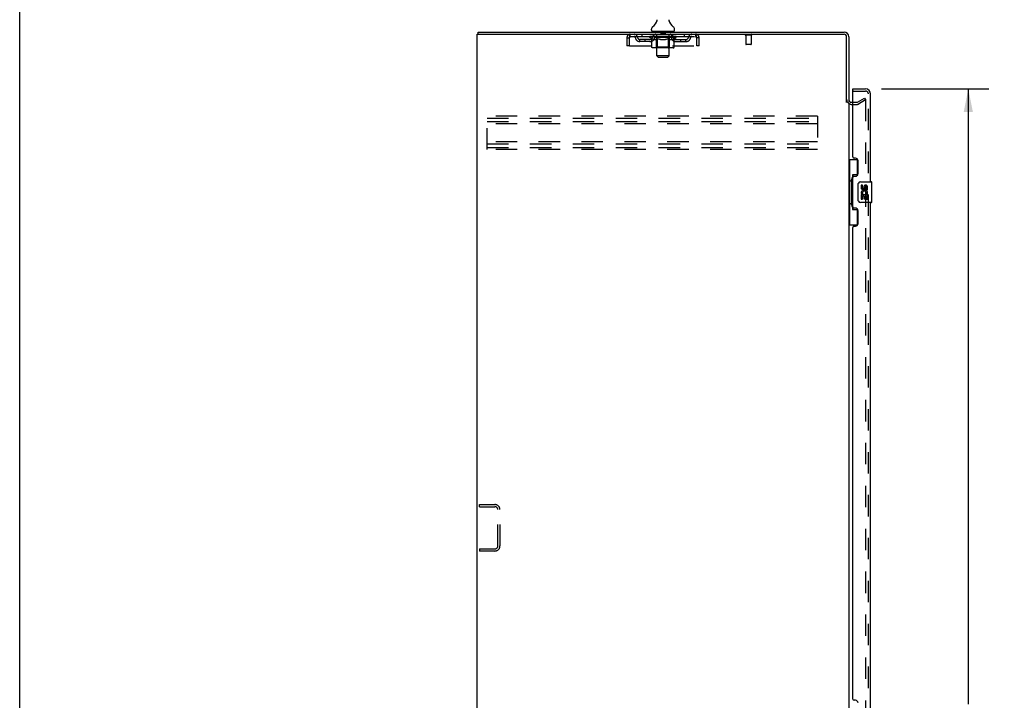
# Model space of a CAD drawing. Header units: inches. Extents: x 0 to 189, y 0 to 122.
# Tile 2 of 21: x 0 to 48, y 48 to 81. Entities that reach past the tile are written whole.
import ezdxf

# ---------------------------------------------------------------- set-up
doc = ezdxf.new("R2010")
doc.units = ezdxf.units.IN
doc.header["$LTSCALE"] = 10.388889
doc.header["$MEASUREMENT"] = 0
doc.linetypes.add('HIDDEN', pattern=[0.2, 0.1, -0.1])
doc.layers.get('0').update_dxf_attribs({"linetype": 'CONTINUOUS'})
for name, color, linetype in [('DEFAULT_2', 8, 'HIDDEN'), ('DIMENSIONS', 7, 'CONTINUOUS'), ('DOOR_ASSEMBLY', 7, 'CONTINUOUS')]:
    doc.layers.add(name, color=color, linetype=linetype)
doc.styles.get("Standard").update_dxf_attribs({"font": 'arial.ttf'})
doc.dimstyles.new('DIMSTYLE_1', dxfattribs={"dimtxt": 0.833333, "dimasz": 1.111111, "dimexe": 0.09, "dimexo": 0.07, "dimgap": 0.0375, "dimtad": 0, "dimtih": 1, "dimtoh": 1, "dimzin": 4, "dimdsep": 46, "dimtxsty": 'Standard', "dimblk": '_FILLED', "dimblk1": '_FILLED', "dimblk2": '_FILLED', "dimcen": 0.09, "dimadec": 3, "dimazin": 1, "dimtfac": 1, "dimtdec": 3, "dimtofl": 0, "dimtmove": 0, "dimatfit": 3, "dimldrblk": '_FILLED', "dimfxl": 0, "dimtolj": 1, "dimtzin": 4, "dimarcsym": 0})

# ---------------------------------------------------------------- blocks, each defined once
blk = doc.blocks.new('_FILLED')
at = {"color": 0, "linetype": 'ByBlock'}
blk.add_solid([(0, 0), (-1, 0.2), (-1, -0.2)], dxfattribs=at)
blk = doc.blocks.new('*D8')
at = {"layer": 'DIMENSIONS', "color": 2, "linetype": 'Continuous'}
for p, q in [((41.756, 77.934), (46.96, 77.934)), ((45.96, 77.934), (45.96, 48.137)), ((45.96, 15.434), (45.96, 45.221)), ((41.756, 15.434), (46.96, 15.434))]:
    blk.add_line(p, q, dxfattribs=at)
at = {"layer": 'DIMENSIONS', "color": 2, "linetype": 'Continuous', "xscale": 1.1111111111, "yscale": 1.1111111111, "zscale": 1.1111111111}
for p, rotation in [((45.96, 77.934), 90), ((45.96, 15.434), 270)]:
    blk.add_blockref('_FILLED', p, dxfattribs=dict(at, rotation=rotation))
at = {"layer": 'DIMENSIONS', "color": 2, "linetype": 'Continuous', "insert": (45.96, 47.721), "char_height": 0.8333, "width": 3.48823, "attachment_point": 2, "line_spacing_factor": 0.9}
blk.add_mtext('62.50\\PDOOR', dxfattribs=at)

msp = doc.modelspace()

# ---------------------------------------------------------------- linework, layer by layer
at = {"color": 7, "linetype": 'Continuous'}
for p, q in [((0, 0), (0, 122.222)), ((30.867, 81.211), (30.866, 81.206)), ((31.461, 81.26), (31.462, 81.265)), ((31.461, 81.255), (31.461, 81.26)), ((31.461, 81.25), (31.461, 81.255)), ((31.461, 81.245), (31.461, 81.25)), ((31.461, 81.24), (31.461, 81.245)), ((31.462, 81.235), (31.461, 81.24)), ((31.462, 81.27), (31.463, 81.275)), ((31.462, 81.265), (31.462, 81.27)), ((31.463, 81.23), (31.462, 81.235)), ((31.463, 81.275), (31.464, 81.28)), ((31.463, 81.225), (31.463, 81.23)), ((31.464, 81.221), (31.463, 81.225)), ((31.464, 81.28), (31.465, 81.284)), ((31.465, 81.217), (31.464, 81.221)), ((22.219, 80.58), (22.219, 80.684)), ((30.604, 80.783), (30.604, 80.822)), ((30.667, 80.714), (30.667, 80.684)), ((31.667, 80.714), (30.667, 80.714)), ((31.667, 80.714), (31.667, 80.684)), ((31.729, 80.783), (31.729, 80.822))]:
    msp.add_line(p, q, dxfattribs=at)
at = {"color": 3, "linetype": 'Continuous'}
for p, q in [((22.219, 80.684), (39.941, 80.684)), ((22.167, 8.788), (22.167, 80.58)), ((22.167, 80.58), (39.941, 80.58)), ((40.063, 77.273), (40.063, 80.458)), ((40.167, 80.458), (40.167, 77.288)), ((40.309, 77.288), (40.371, 77.288)), ((40.167, 77.236), (40.167, 16.132))]:
    msp.add_line(p, q, dxfattribs=at)
at = {"color": 7, "linetype": 'Continuous'}
msp.add_lwpolyline([(30.869, 81.284), (30.87, 81.28), (30.871, 81.275), (30.872, 81.27), (30.872, 81.265), (30.873, 81.26), (30.873, 81.255), (30.873, 81.25), (30.873, 81.245), (30.872, 81.24), (30.872, 81.235), (30.871, 81.23), (30.87, 81.226), (30.87, 81.221), (30.868, 81.216), (30.867, 81.211)], dxfattribs=at)
for centre, radius, start, end in [((30.369, 81.37), 0.523, 304.6624, 347.2389), ((31.965, 81.37), 0.523, 192.7611, 235.3376), ((30.748, 80.822), 0.144, 124.6624, 180), ((30.673, 80.783), 0.069, 180, 265), ((31.66, 80.783), 0.069, 275, 360), ((31.586, 80.822), 0.144, 360, 55.3376)]:
    msp.add_arc(centre, radius, start, end, dxfattribs=at)
at = {"color": 3, "linetype": 'Continuous'}
for centre, radius, start, end in [((39.941, 80.458), 0.226, 0, 90), ((39.941, 80.458), 0.122, 0, 90), ((40.309, 77.43), 0.142, 180, 270)]:
    msp.add_arc(centre, radius, start, end, dxfattribs=at)
at = {"layer": 'DEFAULT_2', "color": 8, "linetype": 'HIDDEN'}
for p, q in [((30.847, 80.714), (30.847, 80.684)), ((30.867, 79.533), (30.867, 80.684)), ((31.062, 80.704), (31.062, 80.624)), ((31.272, 80.704), (31.272, 80.624)), ((31.467, 79.533), (31.467, 80.684)), ((31.487, 80.714), (31.487, 80.684)), ((29.417, 80.413), (29.417, 80.017)), ((29.417, 80.413), (29.521, 80.413)), ((29.521, 80.413), (29.521, 80.017)), ((29.551, 80.017), (29.551, 80.413)), ((29.584, 80.476), (29.584, 80.58)), ((29.584, 80.476), (32.75, 80.476)), ((30.052, 80.225), (30.052, 80.329)), ((30.535, 80.329), (30.052, 80.329)), ((30.535, 80.225), (30.052, 80.225)), ((30.136, 80.58), (30.136, 80.476)), ((30.302, 80.225), (30.302, 80.329)), ((30.534, 80.429), (30.534, 80.476)), ((30.633, 80.359), (30.534, 80.429)), ((31.8, 80.429), (30.534, 80.429)), ((30.543, 80.469), (30.543, 80.476)), ((30.552, 80.466), (30.552, 80.469)), ((30.552, 80.466), (31.782, 80.466)), ((30.561, 80.466), (30.561, 80.469)), ((30.562, 80.466), (30.562, 80.469)), ((30.572, 80.469), (30.572, 80.476)), ((30.588, 80.466), (30.588, 80.469)), ((30.59, 80.466), (30.59, 80.469)), ((30.619, 80.469), (30.619, 80.476)), ((30.633, 80.466), (30.633, 80.469)), ((30.633, 79.954), (30.633, 80.359)), ((30.633, 80.359), (30.647, 80.35)), ((30.636, 80.466), (30.636, 80.469)), ((30.84, 80.469), (30.639, 80.469)), ((30.661, 80.341), (30.647, 80.35)), ((30.674, 80.334), (30.661, 80.342)), ((30.688, 80.327), (30.674, 80.334)), ((30.682, 80.469), (30.682, 80.476)), ((30.683, 80.466), (30.683, 80.469)), ((30.684, 80.466), (30.684, 80.469)), ((30.687, 80.466), (30.687, 80.469)), ((30.701, 80.322), (30.688, 80.328)), ((30.694, 80.466), (30.694, 80.469)), ((30.694, 80.466), (30.694, 80.469)), ((30.698, 80.466), (30.698, 80.469)), ((30.701, 80.466), (30.701, 80.47)), ((30.715, 80.317), (30.701, 80.322)), ((30.705, 80.466), (30.705, 80.469)), ((30.818, 80.317), (30.715, 80.317)), ((30.719, 80.466), (30.719, 80.469)), ((30.729, 80.476), (30.729, 80.58)), ((30.738, 80.466), (30.738, 80.471)), ((30.738, 80.466), (30.738, 80.469)), ((30.758, 80.466), (30.758, 80.469)), ((30.758, 80.466), (30.758, 80.469)), ((30.76, 80.469), (30.76, 80.476)), ((30.77, 80.466), (30.77, 80.469)), ((30.774, 80.466), (30.774, 80.469)), ((30.783, 80.466), (30.783, 80.469)), ((30.794, 80.466), (30.794, 80.473)), ((30.81, 80.466), (30.81, 80.469)), ((30.813, 80.466), (30.813, 80.469)), ((30.818, 80.317), (30.832, 80.322)), ((30.845, 80.328), (30.832, 80.322)), ((30.84, 80.466), (30.84, 80.469)), ((30.907, 80.469), (30.845, 80.469)), ((30.859, 80.334), (30.845, 80.328)), ((30.85, 80.469), (30.85, 80.476)), ((30.854, 79.957), (30.854, 80.426)), ((30.857, 80.466), (30.857, 80.469)), ((30.873, 80.342), (30.859, 80.334)), ((30.862, 80.466), (30.862, 80.469)), ((30.868, 80.466), (30.868, 80.474)), ((30.872, 80.466), (30.872, 80.469)), ((30.887, 80.35), (30.872, 80.342)), ((30.883, 80.466), (30.883, 80.469)), ((30.901, 80.36), (30.886, 80.35)), ((30.901, 79.954), (30.901, 80.36)), ((30.901, 80.36), (30.929, 80.35)), ((30.907, 80.466), (30.907, 80.469)), ((30.982, 80.469), (30.923, 80.469)), ((30.958, 80.342), (30.929, 80.35)), ((30.943, 80.466), (30.943, 80.469)), ((30.95, 80.469), (30.95, 80.476)), ((30.954, 80.466), (30.954, 80.469)), ((30.956, 80.466), (30.956, 80.475)), ((30.986, 80.334), (30.957, 80.342)), ((30.959, 80.466), (30.959, 80.469)), ((30.967, 80.466), (30.967, 80.469)), ((30.982, 80.466), (30.982, 80.469)), ((31.013, 80.327), (30.985, 80.334)), ((31.062, 80.469), (31.008, 80.469)), ((31.041, 80.322), (31.013, 80.327)), ((31.021, 80.466), (31.021, 80.469)), ((31.068, 80.317), (31.04, 80.322)), ((31.053, 80.469), (31.167, 80.476)), ((31.057, 80.469), (31.057, 80.476)), ((31.058, 80.475), (31.057, 80.476)), ((31.057, 80.466), (31.057, 80.469)), ((31.058, 80.469), (31.058, 80.475)), ((31.061, 80.466), (31.061, 80.469)), ((31.062, 80.466), (31.062, 80.469)), ((31.063, 80.466), (31.063, 80.469)), ((31.266, 80.317), (31.068, 80.317)), ((31.262, 80.614), (31.072, 80.614)), ((31.146, 80.469), (31.098, 80.469)), ((31.103, 80.466), (31.103, 80.469)), ((31.146, 80.466), (31.146, 80.469)), ((31.164, 80.469), (31.164, 80.469)), ((31.164, 80.466), (31.164, 80.469)), ((31.164, 80.466), (31.164, 80.469)), ((31.167, 80.469), (31.167, 80.476)), ((31.167, 80.476), (31.281, 80.469)), ((31.169, 80.466), (31.169, 80.469)), ((31.169, 80.469), (31.17, 80.469)), ((31.17, 80.466), (31.17, 80.469)), ((31.188, 80.466), (31.188, 80.469)), ((31.188, 80.469), (31.236, 80.469)), ((31.23, 80.466), (31.23, 80.469)), ((31.266, 80.317), (31.294, 80.322)), ((31.271, 80.466), (31.271, 80.469)), ((31.271, 80.466), (31.271, 80.469)), ((31.271, 80.469), (31.326, 80.469)), ((31.272, 80.466), (31.272, 80.469)), ((31.276, 80.475), (31.277, 80.476)), ((31.276, 80.469), (31.276, 80.475)), ((31.276, 80.466), (31.276, 80.469)), ((31.277, 80.469), (31.277, 80.476)), ((31.322, 80.328), (31.294, 80.322)), ((31.313, 80.466), (31.313, 80.469)), ((31.35, 80.334), (31.321, 80.328)), ((31.378, 80.342), (31.349, 80.334)), ((31.352, 80.466), (31.352, 80.469)), ((31.352, 80.469), (31.411, 80.469)), ((31.367, 80.466), (31.367, 80.469)), ((31.375, 80.466), (31.375, 80.469)), ((31.377, 80.466), (31.377, 80.475)), ((31.407, 80.351), (31.378, 80.342)), ((31.38, 80.466), (31.38, 80.469)), ((31.384, 80.469), (31.384, 80.476)), ((31.391, 80.466), (31.391, 80.469)), ((31.436, 80.361), (31.407, 80.351)), ((31.427, 80.466), (31.427, 80.469)), ((31.427, 80.469), (31.489, 80.469)), ((31.436, 79.954), (31.436, 80.361)), ((31.436, 80.361), (31.451, 80.351)), ((31.451, 80.466), (31.451, 80.469)), ((31.465, 80.342), (31.451, 80.351)), ((31.462, 80.466), (31.462, 80.469)), ((31.48, 80.334), (31.465, 80.342)), ((31.466, 80.466), (31.466, 80.474)), ((31.472, 80.466), (31.472, 80.469)), ((31.477, 80.466), (31.477, 80.469)), ((31.494, 80.327), (31.479, 80.334)), ((31.48, 79.957), (31.48, 80.426)), ((31.484, 80.469), (31.484, 80.476)), ((31.494, 80.466), (31.494, 80.469)), ((31.494, 80.469), (31.8, 80.469)), ((31.508, 80.322), (31.494, 80.327)), ((31.522, 80.317), (31.508, 80.322)), ((31.521, 80.466), (31.521, 80.469)), ((31.616, 80.317), (31.522, 80.317)), ((31.524, 80.466), (31.524, 80.469)), ((31.54, 80.466), (31.54, 80.473)), ((31.551, 80.466), (31.551, 80.469)), ((31.56, 80.466), (31.56, 80.469)), ((31.564, 80.466), (31.564, 80.469)), ((31.574, 80.469), (31.574, 80.476)), ((31.575, 80.466), (31.575, 80.469)), ((31.575, 80.466), (31.575, 80.469)), ((31.596, 80.466), (31.596, 80.471)), ((31.596, 80.466), (31.596, 80.469)), ((31.604, 80.476), (31.604, 80.58)), ((31.614, 80.466), (31.614, 80.469)), ((31.616, 80.317), (31.631, 80.322)), ((31.629, 80.466), (31.629, 80.469)), ((31.645, 80.328), (31.63, 80.322)), ((31.633, 80.466), (31.633, 80.47)), ((31.636, 80.466), (31.636, 80.469)), ((31.64, 80.466), (31.64, 80.469)), ((31.64, 80.466), (31.64, 80.469)), ((31.659, 80.334), (31.645, 80.327)), ((31.647, 80.466), (31.647, 80.469)), ((31.65, 80.466), (31.65, 80.469)), ((31.651, 80.466), (31.651, 80.469)), ((31.652, 80.469), (31.652, 80.476)), ((31.674, 80.342), (31.659, 80.334)), ((31.688, 80.351), (31.674, 80.342)), ((31.679, 80.472), (31.799, 80.473)), ((31.679, 80.469), (31.679, 80.472)), ((31.703, 80.361), (31.688, 80.351)), ((31.698, 80.466), (31.698, 80.469)), ((31.701, 80.466), (31.701, 80.469)), ((31.703, 80.361), (31.8, 80.429)), ((31.703, 79.954), (31.703, 80.361)), ((31.715, 80.469), (31.715, 80.476)), ((31.744, 80.466), (31.744, 80.469)), ((31.746, 80.466), (31.746, 80.469)), ((31.762, 80.469), (31.762, 80.476)), ((31.772, 80.466), (31.772, 80.469)), ((31.773, 80.466), (31.773, 80.469)), ((31.782, 80.466), (31.782, 80.469)), ((31.791, 80.469), (31.791, 80.476)), ((31.799, 80.469), (31.799, 80.473)), ((31.799, 80.329), (32.281, 80.329)), ((31.799, 80.225), (32.281, 80.225)), ((31.8, 80.429), (31.8, 80.469)), ((32.031, 80.225), (32.031, 80.329)), ((32.198, 80.58), (32.198, 80.476)), ((32.281, 80.225), (32.281, 80.329)), ((32.75, 80.58), (32.75, 80.476)), ((32.783, 80.413), (32.783, 80.017)), ((32.813, 80.017), (32.813, 80.413)), ((32.917, 80.413), (32.813, 80.413)), ((32.917, 80.017), (32.917, 80.413)), ((35.455, 80.537), (35.171, 80.537)), ((35.189, 80.537), (35.189, 80.09)), ((35.437, 80.537), (35.437, 80.09)), ((29.521, 80.017), (29.417, 80.017)), ((29.551, 80.017), (32.783, 80.017)), ((31.661, 79.917), (30.676, 79.917)), ((30.854, 79.957), (30.814, 79.917)), ((31.48, 79.957), (30.854, 79.957)), ((30.912, 79.922), (30.91, 79.924)), ((30.917, 79.918), (30.914, 79.92)), ((30.919, 79.918), (30.917, 79.918)), ((30.922, 79.917), (30.919, 79.918)), ((31.48, 79.957), (31.52, 79.917)), ((32.917, 80.017), (32.813, 80.017)), ((35.427, 80.08), (35.199, 80.08)), ((30.936, 79.464), (30.867, 79.533)), ((31.467, 79.533), (30.867, 79.533)), ((30.936, 79.464), (31.398, 79.464)), ((31.398, 79.464), (31.467, 79.533)), ((40.371, 77.288), (40.572, 77.288)), ((40.587, 77.292), (40.927, 77.488)), ((40.979, 77.398), (40.639, 77.202)), ((40.927, 77.488), (40.979, 77.398)), ((40.979, 77.418), (40.979, 15.949)), ((40.309, 77.184), (40.572, 77.184)), ((22.646, 74.996), (22.646, 76.621)), ((38.646, 76.621), (22.646, 76.621)), ((22.646, 76.517), (38.646, 76.517)), ((22.646, 76.35), (38.646, 76.35)), ((38.646, 76.621), (38.646, 74.996)), ((38.646, 76.246), (22.646, 76.246)), ((38.646, 75.371), (22.646, 75.371)), ((22.646, 75.267), (38.646, 75.267)), ((22.646, 75.1), (38.646, 75.1)), ((38.646, 74.996), (22.646, 74.996)), ((22.271, 57.705), (22.271, 57.809)), ((22.271, 57.809), (23.024, 57.809)), ((22.271, 57.705), (23.024, 57.705)), ((23.167, 55.805), (23.167, 57.562)), ((23.271, 55.805), (23.271, 57.562)), ((22.271, 55.663), (22.271, 55.559)), ((22.271, 55.663), (23.024, 55.663)), ((23.024, 55.559), (22.271, 55.559))]:
    msp.add_line(p, q, dxfattribs=at)
for points in [[(29.551, 80.413), (29.553, 80.431), (29.556, 80.45), (29.558, 80.468), (29.56, 80.485), (29.563, 80.501), (29.565, 80.517), (29.567, 80.531), (29.57, 80.543), (29.572, 80.554), (29.575, 80.563), (29.577, 80.57), (29.579, 80.575), (29.582, 80.579), (29.584, 80.58)], [(29.551, 80.413), (29.553, 80.42), (29.556, 80.427), (29.558, 80.433), (29.56, 80.44), (29.563, 80.446), (29.565, 80.452), (29.567, 80.457), (29.57, 80.462), (29.572, 80.466), (29.575, 80.469), (29.577, 80.472), (29.579, 80.474), (29.582, 80.475), (29.584, 80.476)], [(32.75, 80.58), (32.752, 80.579), (32.755, 80.575), (32.757, 80.57), (32.759, 80.563), (32.762, 80.554), (32.764, 80.543), (32.766, 80.531), (32.769, 80.517), (32.771, 80.501), (32.774, 80.485), (32.776, 80.468), (32.778, 80.45), (32.781, 80.431), (32.783, 80.413)], [(32.75, 80.476), (32.752, 80.475), (32.755, 80.474), (32.757, 80.472), (32.759, 80.469), (32.762, 80.466), (32.764, 80.462), (32.766, 80.457), (32.769, 80.452), (32.771, 80.446), (32.774, 80.44), (32.776, 80.433), (32.778, 80.427), (32.781, 80.42), (32.783, 80.413)], [(30.676, 79.917), (30.671, 79.918), (30.666, 79.918), (30.66, 79.92), (30.656, 79.922), (30.651, 79.924), (30.647, 79.927), (30.643, 79.931), (30.64, 79.935), (30.637, 79.939), (30.635, 79.944), (30.633, 79.949), (30.633, 79.954)], [(30.901, 79.944), (30.901, 79.949), (30.901, 79.954)], [(30.902, 79.939), (30.901, 79.944), (30.901, 79.949), (30.901, 79.954)], [(30.914, 79.92), (30.912, 79.922), (30.91, 79.924), (30.907, 79.927), (30.906, 79.931), (30.904, 79.935), (30.902, 79.939)], [(30.907, 79.927), (30.906, 79.931), (30.904, 79.935)], [(31.414, 79.917), (31.417, 79.918), (31.419, 79.918), (31.422, 79.92), (31.424, 79.922), (31.427, 79.924), (31.429, 79.927), (31.431, 79.931), (31.432, 79.935), (31.434, 79.939), (31.435, 79.944), (31.436, 79.949), (31.436, 79.954)], [(31.661, 79.917), (31.666, 79.918), (31.671, 79.918), (31.676, 79.92), (31.681, 79.922), (31.685, 79.924), (31.69, 79.927), (31.693, 79.931), (31.697, 79.935), (31.7, 79.939), (31.702, 79.944), (31.703, 79.949), (31.703, 79.954)], [(40.962, 77.438), (40.962, 77.438), (40.96, 77.438), (40.958, 77.437), (40.956, 77.437), (40.954, 77.436)], [(40.968, 77.437), (40.966, 77.438), (40.964, 77.438), (40.962, 77.438)], [(40.968, 77.437), (40.97, 77.436), (40.971, 77.435), (40.973, 77.434), (40.974, 77.432), (40.976, 77.431), (40.977, 77.429), (40.978, 77.427), (40.978, 77.425), (40.979, 77.423), (40.979, 77.42), (40.979, 77.418)]]:
    msp.add_lwpolyline(points, dxfattribs=at)
for centre, radius, start, end in [((30.673, 80.783), 0.069, 265, 270), ((30.837, 80.684), 0.03, 0, 90), ((31.052, 80.704), 0.01, 0, 90), ((31.072, 80.624), 0.01, 180, 270), ((31.262, 80.624), 0.01, 270, 360), ((31.282, 80.704), 0.01, 90, 180), ((31.497, 80.684), 0.03, 90, 180), ((31.66, 80.783), 0.069, 270, 275), ((29.584, 80.413), 0.167, 90, 180), ((29.584, 80.413), 0.063, 90, 180), ((29.763, 80.413), 0.167, 8.0716, 90), ((29.764, 80.413), 0.0625, 7.9863, 90), ((30.052, 80.454), 0.229, 187.9863, 270), ((30.052, 80.454), 0.125, 188.0716, 270), ((30.535, 80.454), 0.125, 270, 351.9284), ((30.535, 80.454), 0.229, 270, 352.0137), ((30.824, 80.413), 0.167, 90, 171.9284), ((30.824, 80.413), 0.0625, 90, 172.0137), ((30.814, 80.426), 0.0398, 0, 90), ((31.52, 80.426), 0.0398, 90, 180), ((31.509, 80.413), 0.167, 8.0716, 90), ((31.51, 80.413), 0.0625, 7.9863, 90), ((31.799, 80.454), 0.229, 187.9863, 270), ((31.799, 80.454), 0.125, 188.0716, 270), ((32.281, 80.454), 0.125, 270, 351.9284), ((32.281, 80.454), 0.229, 270, 352.0137), ((32.571, 80.413), 0.167, 90, 171.9284), ((32.57, 80.413), 0.0625, 90, 172.0137), ((32.75, 80.413), 0.167, 0, 90), ((32.75, 80.413), 0.063, 0, 90), ((35.171, 80.558), 0.0215, 90, 270), ((35.455, 80.558), 0.0215, 270, 90), ((35.199, 80.09), 0.01, 180, 270), ((35.427, 80.09), 0.01, 270, 360), ((40.309, 77.43), 0.246, 180, 270), ((40.572, 77.318), 0.03, 270, 300), ((40.572, 77.318), 0.134, 270, 300), ((23.024, 57.562), 0.246, 0, 90), ((23.024, 57.562), 0.142, 0, 90), ((23.024, 55.805), 0.246, 270, 360), ((23.024, 55.805), 0.142, 270, 360)]:
    msp.add_arc(centre, radius, start, end, dxfattribs=at)
for centre, major_axis, ratio, start_param, end_param in [((31.167, 80.476), (0.633, 0.007), 0.05963, 2.96643, 3.140963), ((30.514, 80.464), (0.198, 0), 0.060556, 0.430652, 1.470503), ((31.167, 80.476), (0.633, 0), 0.060556, 3.141593, 3.316126), ((30.514, 80.457), (0.198, 0.002), 0.05963, 1.376596, 1.469874), ((31.167, 80.476), (0.633, 0.013), 0.05688, 2.791345, 2.965878), ((30.558, 80.464), (0.198, -0.002), 0.05963, 0.605815, 1.645666), ((30.49, 80.464), (0.198, 0.002), 0.05963, 0.25549, 1.295341), ((31.167, 80.476), (0.633, -0.007), 0.05963, -2.96643, -2.791898), ((30.558, 80.457), (0.198, 0), 0.060556, 1.551758, 1.645036), ((30.49, 80.457), (0.198, 0.004), 0.05688, 1.20151, 1.294789), ((30.559, 80.459), (0.164, 0.002), 0.05963, 1.065228, 1.614276), ((30.539, 80.459), (0.164, 0.003), 0.05688, 0.890143, 1.43919), ((30.597, 80.459), (0.164, 0), 0.060556, 1.240391, 1.789438), ((31.167, 80.476), (0.633, 0.019), 0.052395, 2.616403, 2.790936), ((30.621, 80.464), (0.198, -0.004), 0.05688, 0.7809, 1.820751), ((30.486, 80.464), (0.198, 0.004), 0.05688, 0.080405, 1.120256), ((31.167, 80.476), (0.633, -0.013), 0.05688, -2.791345, -2.616812), ((30.621, 80.457), (0.198, -0.002), 0.05963, 1.72692, 1.820198), ((30.486, 80.457), (0.198, 0.006), 0.052395, 1.026568, 1.119847), ((30.539, 80.459), (0.164, 0.005), 0.052395, 0.715201, 1.264248), ((30.653, 80.459), (0.164, -0.002), 0.05963, 1.415553, 1.9646), ((31.167, 80.476), (0.633, 0.025), 0.046319, 2.441654, 2.616187), ((30.7, 80.464), (0.198, -0.006), 0.052395, 0.955842, 1.995693), ((30.503, 80.464), (0.198, 0.006), 0.052395, -0.094537, 0.945314), ((31.167, 80.476), (0.633, -0.019), 0.052395, -2.616403, -2.44187), ((30.7, 80.457), (0.198, -0.004), 0.05688, 1.902006, 1.995284), ((30.503, 80.457), (0.198, 0.008), 0.046319, 0.851819, 0.945098), ((30.557, 80.459), (0.164, 0.006), 0.046319, 0.540452, 1.089499), ((30.724, 80.459), (0.164, -0.003), 0.05688, 1.590638, 2.139686), ((31.167, 80.476), (0.633, 0.029), 0.038841, 2.267123, 2.441656), ((30.793, 80.464), (0.198, -0.008), 0.046319, 1.130591, 2.170442), ((30.54, 80.464), (0.198, 0.008), 0.046319, -0.269286, 0.770565), ((31.167, 80.476), (0.633, -0.025), 0.046319, -2.441654, -2.267121), ((30.793, 80.457), (0.198, -0.006), 0.052395, 2.076947, 2.170226), ((30.54, 80.457), (0.198, 0.009), 0.038841, 0.677289, 0.770567), ((30.594, 80.459), (0.164, 0.008), 0.038841, 0.365921, 0.914969), ((30.809, 80.459), (0.164, -0.005), 0.052395, 1.76558, 2.314627), ((31.167, 80.476), (0.633, 0.033), 0.030195, 2.09281, 2.267343), ((30.898, 80.464), (0.198, -0.009), 0.038841, 1.305122, 2.344973), ((30.596, 80.464), (0.198, 0.009), 0.038841, -0.443817, 0.596034), ((31.167, 80.476), (0.633, -0.029), 0.038841, -2.267123, -2.092591), ((30.898, 80.457), (0.198, -0.008), 0.046319, 2.251696, 2.344975), ((30.596, 80.457), (0.198, 0.01), 0.030195, 0.502975, 0.596254), ((30.648, 80.459), (0.164, 0.009), 0.030195, 0.191608, 0.740655), ((30.904, 80.459), (0.164, -0.006), 0.046319, 1.940329, 2.489376), ((30.67, 80.464), (0.198, 0.01), 0.030195, -0.61813, 0.421721), ((31.011, 80.464), (0.198, -0.01), 0.030195, 1.479435, 2.519286), ((31.167, 80.476), (0.633, 0.036), 0.020645, 1.918687, 2.09322), ((31.167, 80.476), (0.633, -0.033), 0.030195, -2.09281, -1.918277), ((31.011, 80.457), (0.198, -0.009), 0.038841, 2.426227, 2.519505), ((30.67, 80.457), (0.198, 0.011), 0.020645, 0.328852, 0.422131), ((30.719, 80.459), (0.164, 0.009), 0.020645, 0.017485, 0.566532), ((31.008, 80.459), (0.164, -0.008), 0.038841, 2.11486, 2.663907), ((30.758, 80.464), (0.198, 0.011), 0.020645, -0.792253, 0.247598), ((31.129, 80.464), (0.198, -0.011), 0.020645, 1.653558, 2.693409), ((31.167, 80.476), (0.633, 0.038), 0.010478, 1.744704, 1.919237), ((31.167, 80.476), (0.633, -0.036), 0.020645, -1.918687, -1.744154), ((31.129, 80.457), (0.198, -0.01), 0.030195, 2.60054, 2.693819), ((30.758, 80.457), (0.198, 0.012), 0.010478, 0.154869, 0.248148), ((30.802, 80.459), (0.164, 0.01), 0.010478, 6.126688, 6.675735), ((31.116, 80.459), (0.164, -0.009), 0.030195, 2.289173, 2.83822), ((30.859, 80.464), (0.198, 0.012), 0.010478, -0.966236, -0.000846), ((31.248, 80.464), (0.198, -0.012), 0.010478, 1.827541, 2.867392), ((31.167, 80.476), (0.633, -0.038), 0.010478, -1.744704, -1.570171), ((31.248, 80.457), (0.198, -0.011), 0.020645, 2.774664, 2.867942), ((31.226, 80.459), (0.164, -0.009), 0.020645, 2.463296, 3.012344), ((31.086, 80.464), (0.198, 0.012), 0.010478, 0.274201, 1.314052), ((31, 80.459), (0.164, 0.01), 0.010478, -0.000483, 0.504314), ((30.97, 80.457), (0.198, 0.012), 0.010478, 0.099668, 0.192946), ((31.167, 80.476), (0.633, 0.038), 0.010478, -1.571421, -1.396888), ((31.364, 80.457), (0.198, -0.012), 0.010478, 2.948646, 3.041925), ((31.334, 80.459), (0.164, -0.01), 0.010478, 2.637279, 3.142076), ((31.205, 80.464), (0.198, 0.011), 0.020645, 0.448184, 1.488034), ((31.108, 80.459), (0.164, 0.009), 0.020645, 0.129249, 0.678296), ((31.086, 80.457), (0.198, 0.011), 0.020645, 0.273651, 0.366929), ((31.474, 80.464), (0.198, -0.012), 0.010478, -3.140747, -2.175357), ((31.167, 80.476), (0.633, 0.036), 0.020645, -1.397439, -1.222906), ((31.167, 80.476), (0.633, -0.038), 0.010478, 1.222355, 1.396888), ((31.323, 80.464), (0.198, 0.01), 0.030195, 0.622307, 1.662158), ((31.218, 80.459), (0.164, 0.009), 0.030195, 0.303372, 0.852419), ((31.532, 80.459), (0.164, -0.01), 0.010478, 2.749043, 3.29809), ((31.576, 80.464), (0.198, -0.011), 0.020645, 2.893995, 3.933846), ((31.205, 80.457), (0.198, 0.01), 0.030195, 0.447774, 0.541052), ((31.576, 80.457), (0.198, -0.012), 0.010478, 2.893445, 2.986723), ((31.436, 80.464), (0.198, 0.009), 0.038841, 0.79662, 1.836471), ((31.167, 80.476), (0.633, 0.033), 0.030195, -1.223315, -1.048783), ((31.167, 80.476), (0.633, -0.036), 0.020645, 1.048373, 1.222906), ((31.326, 80.459), (0.164, 0.008), 0.038841, 0.477686, 1.026733), ((31.615, 80.459), (0.164, -0.009), 0.020645, 2.57506, 3.124108), ((31.664, 80.464), (0.198, -0.01), 0.030195, 2.719872, 3.759723), ((31.541, 80.464), (0.198, 0.008), 0.046319, 0.971151, 2.011002), ((31.323, 80.457), (0.198, 0.009), 0.038841, 0.622087, 0.715366), ((31.664, 80.457), (0.198, -0.011), 0.020645, 2.719462, 2.812741), ((31.167, 80.476), (0.633, 0.029), 0.038841, -1.049002, -0.874469), ((31.167, 80.476), (0.633, -0.033), 0.030195, 0.87425, 1.048783), ((31.43, 80.459), (0.164, 0.006), 0.046319, 0.652216, 1.201263), ((31.634, 80.464), (0.198, 0.006), 0.052395, 1.1459, 2.185751), ((31.685, 80.459), (0.164, -0.009), 0.030195, 2.400937, 2.949985), ((31.738, 80.464), (0.198, -0.009), 0.038841, 2.545558, 3.585409), ((31.525, 80.459), (0.164, 0.005), 0.052395, 0.826965, 1.376012), ((31.436, 80.457), (0.198, 0.008), 0.046319, 0.796618, 0.889896), ((31.738, 80.457), (0.198, -0.01), 0.030195, 2.545339, 2.638617), ((31.713, 80.464), (0.198, 0.004), 0.05688, 1.320842, 2.360692), ((31.167, 80.476), (0.633, 0.025), 0.046319, -0.874471, -0.699939), ((31.167, 80.476), (0.633, -0.029), 0.038841, 0.699936, 0.874469), ((31.794, 80.464), (0.198, -0.008), 0.046319, 2.371028, 3.410879), ((31.74, 80.459), (0.164, -0.008), 0.038841, 2.226624, 2.775671), ((31.776, 80.464), (0.198, 0.002), 0.05963, 1.495927, 2.535778), ((31.61, 80.459), (0.164, 0.003), 0.05688, 1.001907, 1.550954), ((31.831, 80.464), (0.198, -0.006), 0.052395, 2.196279, 3.23613), ((31.777, 80.459), (0.164, -0.006), 0.046319, 2.052093, 2.601141), ((31.541, 80.457), (0.198, 0.006), 0.052395, 0.971367, 1.064645), ((31.82, 80.464), (0.198, 0), 0.060556, 2.364024, 2.71094), ((31.794, 80.457), (0.198, -0.009), 0.038841, 2.371026, 2.464304), ((31.848, 80.464), (0.198, -0.004), 0.05688, 2.021337, 3.061188), ((31.167, 80.476), (0.633, 0.019), 0.052395, -0.699723, -0.52519), ((31.167, 80.476), (0.633, -0.025), 0.046319, 0.525406, 0.699939), ((31.844, 80.464), (0.198, -0.002), 0.05963, 1.846251, 2.886102), ((31.681, 80.459), (0.164, 0.002), 0.05963, 1.176993, 1.72604), ((31.795, 80.459), (0.164, -0.005), 0.052395, 1.877344, 2.426392), ((31.736, 80.459), (0.164, 0), 0.060556, 1.352155, 1.901202), ((31.794, 80.459), (0.164, -0.003), 0.05688, 1.702402, 2.25145), ((31.775, 80.459), (0.164, -0.002), 0.05963, 1.527317, 2.076364), ((31.634, 80.457), (0.198, 0.004), 0.05688, 1.146309, 1.239587), ((31.831, 80.457), (0.198, -0.008), 0.046319, 2.196495, 2.289773), ((31.167, 80.476), (0.633, 0.013), 0.05688, -0.524781, -0.350248), ((31.167, 80.476), (0.633, -0.019), 0.052395, 0.350657, 0.52519), ((31.82, 80.457), (0.198, -0.002), 0.05963, 1.764997, 1.971333), ((31.713, 80.457), (0.198, 0.002), 0.05963, 1.321394, 1.414673), ((31.848, 80.457), (0.198, -0.006), 0.052395, 2.021746, 2.115024), ((31.167, 80.476), (0.633, 0.007), 0.05963, -0.349695, -0.175162), ((31.167, 80.476), (0.633, -0.013), 0.05688, 0.175715, 0.350248), ((31.776, 80.457), (0.198, 0), 0.060556, 1.496556, 1.589835), ((31.844, 80.457), (0.198, -0.004), 0.05688, 1.846804, 1.940083), ((31.167, 80.476), (0.633, -0.007), 0.05963, 6.27665, 6.458348), ((31.167, 80.476), (0.633, 0), 0.060556, -0.174533, -0.058352)]:
    msp.add_ellipse(centre, major_axis=major_axis, ratio=ratio, start_param=start_param, end_param=end_param, dxfattribs=at)
at = {"layer": 'DOOR_ASSEMBLY', "color": 7, "linetype": 'Continuous'}
for p, q in [((40.371, 77.83), (40.371, 77.934)), ((40.391, 77.83), (40.371, 77.83)), ((40.167, 74.509), (40.608, 74.509)), ((40.206, 74.509), (40.206, 73.484)), ((40.571, 74.509), (40.571, 73.729)), ((40.184, 73.484), (40.184, 72.384)), ((40.184, 73.484), (40.307, 73.484)), ((40.307, 73.514), (40.307, 73.534)), ((40.307, 72.384), (40.307, 73.484)), ((40.344, 73.774), (40.344, 72.094)), ((40.571, 73.774), (40.344, 73.774)), ((40.63, 72.534), (40.63, 73.334)), ((40.73, 73.434), (41.27, 73.434)), ((40.768, 73.279), (40.768, 73.143)), ((40.83, 73.279), (40.768, 73.279)), ((40.83, 73.143), (40.83, 73.279)), ((40.896, 73.206), (40.896, 73.137)), ((40.956, 73.143), (40.956, 73.185)), ((41.019, 73.185), (41.019, 73.049)), ((41.019, 73.049), (41.082, 73.049)), ((41.082, 73.049), (41.082, 73.185)), ((41.285, 72.449), (41.285, 73.419)), ((40.768, 72.818), (40.768, 72.588)), ((40.786, 72.818), (40.768, 72.818)), ((40.768, 72.588), (40.83, 72.588)), ((40.82, 72.818), (40.848, 72.837)), ((40.82, 72.818), (41.082, 72.818)), ((40.83, 72.588), (40.83, 72.755)), ((40.83, 72.755), (40.896, 72.755)), ((40.896, 72.755), (40.896, 72.619)), ((40.896, 72.619), (40.956, 72.619)), ((40.956, 72.619), (40.956, 72.755)), ((40.956, 72.755), (41.019, 72.755)), ((41.011, 72.854), (41.069, 72.829)), ((41.019, 72.755), (41.019, 72.588)), ((41.019, 72.588), (41.082, 72.588)), ((41.082, 72.588), (41.082, 72.818)), ((40.184, 72.384), (40.307, 72.384)), ((40.206, 72.384), (40.206, 71.359)), ((40.307, 72.333), (40.307, 72.353)), ((40.344, 72.094), (40.571, 72.094)), ((40.571, 72.139), (40.571, 71.359)), ((41.27, 72.434), (40.73, 72.434)), ((40.167, 71.359), (40.608, 71.359))]:
    msp.add_line(p, q, dxfattribs=at)
at = {"layer": 'DOOR_ASSEMBLY', "color": 3, "linetype": 'Continuous'}
for p, q in [((40.371, 77.934), (40.978, 77.934)), ((40.371, 74.641), (40.371, 77.81)), ((41.225, 73.434), (41.225, 77.687)), ((40.491, 74.581), (40.431, 74.581)), ((40.621, 73.831), (40.621, 74.451)), ((40.371, 72.226), (40.371, 73.641)), ((40.431, 73.701), (40.491, 73.701)), ((40.491, 72.166), (40.431, 72.166)), ((40.621, 71.416), (40.621, 72.036)), ((41.225, 47.184), (41.225, 72.434)), ((40.371, 48.391), (40.371, 71.226)), ((40.431, 71.286), (40.491, 71.286)), ((40.491, 48.331), (40.431, 48.331))]:
    msp.add_line(p, q, dxfattribs=at)
at = {"layer": 'DOOR_ASSEMBLY', "color": 8, "linetype": 'HIDDEN'}
for p, q in [((40.391, 77.83), (40.978, 77.83)), ((41.121, 15.68), (41.121, 77.687))]:
    msp.add_line(p, q, dxfattribs=at)
at = {"layer": 'DOOR_ASSEMBLY', "color": 7, "linetype": 'Continuous'}
for points in [[(40.344, 73.75), (40.344, 73.746), (40.345, 73.743), (40.346, 73.739), (40.347, 73.734), (40.348, 73.73), (40.351, 73.725), (40.353, 73.719), (40.356, 73.713), (40.359, 73.707), (40.363, 73.7), (40.368, 73.692), (40.372, 73.685), (40.378, 73.676), (40.38, 73.673)], [(40.63, 73.334), (40.63, 73.34), (40.631, 73.346), (40.632, 73.352), (40.633, 73.358), (40.635, 73.364), (40.637, 73.37)], [(40.637, 72.497), (40.635, 72.503), (40.633, 72.509), (40.632, 72.515), (40.631, 72.521), (40.63, 72.527), (40.63, 72.534)], [(40.38, 72.195), (40.378, 72.191), (40.372, 72.183), (40.368, 72.175), (40.363, 72.167), (40.359, 72.161), (40.356, 72.154), (40.353, 72.148), (40.351, 72.143), (40.348, 72.137), (40.347, 72.133), (40.346, 72.128), (40.345, 72.124), (40.344, 72.121), (40.344, 72.117)]]:
    msp.add_lwpolyline(points, dxfattribs=at)
at = {"layer": 'DOOR_ASSEMBLY', "color": 3, "linetype": 'Continuous'}
for centre, radius, start, end in [((40.391, 77.81), 0.02, 90, 180), ((40.978, 77.687), 0.246, 0, 90), ((40.431, 74.641), 0.06, 180, 270), ((40.491, 74.451), 0.13, 0, 90), ((40.431, 73.641), 0.06, 90, 180), ((40.491, 73.831), 0.13, 270, 360), ((40.431, 72.226), 0.06, 180, 270), ((40.491, 72.036), 0.13, 0, 90), ((40.431, 71.226), 0.06, 90, 180), ((40.491, 71.416), 0.13, 270, 360), ((40.431, 48.391), 0.06, 180, 270), ((40.491, 48.201), 0.13, 0, 90)]:
    msp.add_arc(centre, radius, start, end, dxfattribs=at)
at = {"layer": 'DOOR_ASSEMBLY', "color": 8, "linetype": 'HIDDEN'}
msp.add_arc((40.978, 77.687), 0.142, 0, 90, dxfattribs=at)
at = {"layer": 'DOOR_ASSEMBLY', "color": 7, "linetype": 'Continuous'}
for centre, radius, start, end in [((41.061, 77.544), 0.26, 90, 92.6047), ((40.73, 73.334), 0.1, 90, 158.7946), ((40.862, 73.143), 0.0943, 180, 360), ((40.925, 72.892), 0.157, 336.5966, 161.8791), ((40.862, 73.143), 0.0314, 180, 261.2295), ((40.861, 73.148), 0.0362, 263.4285, 341.7628), ((40.988, 73.185), 0.0943, 68.6999, 167.4338), ((40.988, 73.185), 0.0314, 0, 180.0485), ((40.988, 73.185), 0.0943, 0, 68.6704), ((41.27, 73.419), 0.015, 0, 90), ((40.921, 72.891), 0.154, 161.4199, 206.1963), ((40.925, 72.892), 0.157, 205.737, 207.8532), ((40.925, 72.892), 0.0943, 336.5966, 215.1122), ((40.73, 72.534), 0.1, 201.205, 270), ((41.27, 72.449), 0.015, 270, 360)]:
    msp.add_arc(centre, radius, start, end, dxfattribs=at)
for centre, start_param, end_param in [((40.411, 73.524), 0.699287, 1.51401), ((40.411, 73.524), -4.655602, -3.84088), ((40.411, 72.343), 0.699287, 1.51401), ((40.411, 72.343), -4.655602, -3.84088)]:
    msp.add_ellipse(centre, major_axis=(0, 0.18), ratio=0.579493, start_param=start_param, end_param=end_param, dxfattribs=at)

# ---------------------------------------------------------------- dimensions: what is measured, and where the dimension line sits
at = {"layer": 'DIMENSIONS', "color": 2, "linetype": 'Continuous'}
dim = msp.add_linear_dim(base=(45.96, 15.434), p1=(41.686, 77.934), p2=(41.686, 15.434), angle=270, text='<>\\PDOOR', dimstyle='DIMSTYLE_1', dxfattribs=at)
dim.commit()
dim.dimension.update_dxf_attribs({"geometry": '*D8', "text_midpoint": (45.96, 46.679), "dimtype": 160})

doc.saveas('drawing.dxf')
